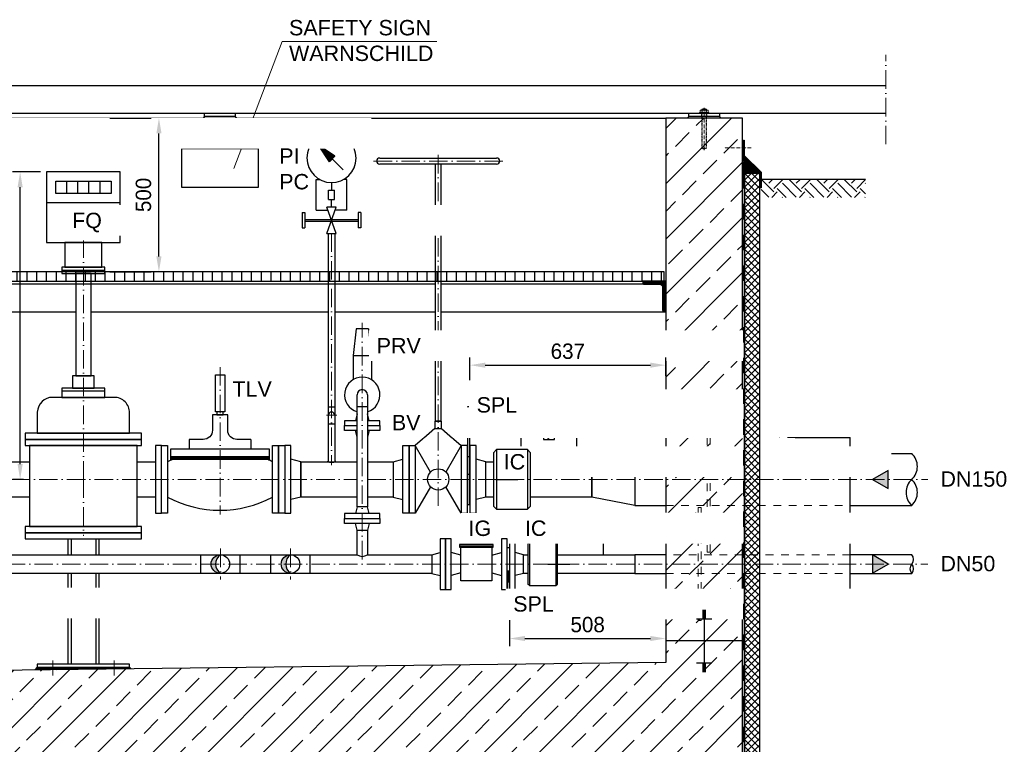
# Model space of a CAD drawing. Header units: millimetres. Extents: x 3814 to 923545, y -36595 to -4911.
# Tile 6 of 54: x 7365 to 10567, y -29089 to -26733. Entities that reach past the tile are written whole.
import ezdxf

# ---------------------------------------------------------------- set-up
doc = ezdxf.new("R2010")
doc.units = ezdxf.units.MM
doc.linetypes.add('ACAD_ISO10W100', pattern=[18, 12, -3, 0, -3])
doc.linetypes.add('JIS_02_1.0', pattern=[2, 1, -1])
for name, color, linetype, lineweight in [('Bemaßung', 7, 'Continuous', 9), ('Beschriftung', 7, 'Continuous', 9), ('P------T2', 7, 'Continuous', 18)]:
    doc.layers.add(name, color=color, linetype=linetype, lineweight=lineweight)
doc.layers.add('P-MU050ENTL', color=7, linetype='Continuous')
doc.layers.add('P-MU150AUSL', color=7, linetype='Continuous')
doc.styles.add('LBB3.5M1000', font='isocp.shx', dxfattribs={"height": 3.5})
doc.dimstyles.new('DIN', dxfattribs={"dimtxt": 2.5, "dimasz": 2.5, "dimexe": 1.25, "dimexo": 0.625, "dimtad": 1, "dimtih": 1, "dimdec": 4, "dimdsep": 46, "dimlunit": 6, "dimtxsty": 'Standard', "dimcen": 2.5, "dimadec": 0, "dimazin": 0, "dimtfac": 1, "dimtdec": 4, "dimtmove": 0, "dimatfit": 3, "dimfxl": 0, "dimtvp": 1, "dimtolj": 1, "dimtzin": 0, "dimarcsym": 0})

# ---------------------------------------------------------------- blocks, each defined once
blk = doc.blocks.new('*D9')
at = {"layer": 'Bemaßung', "color": 0, "lineweight": -2, "transparency": 16777216}
for p, q in [((8958.1, -28685.6), (8958.1, -28770.1)), ((9466.1, -28685.6), (9466.1, -28770.1)), ((9008.1, -28745.1), (9416.1, -28745.1))]:
    blk.add_line(p, q, dxfattribs=at)
at = {"layer": 'Bemaßung', "color": 0, "transparency": 16777216}
for points in [[(9008.1, -28736.7), (9008.1, -28753.4), (8958.1, -28745.1)], [(9416.1, -28736.7), (9416.1, -28753.4), (9466.1, -28745.1)]]:
    blk.add_solid(points, dxfattribs=at)
at = {"layer": 'DEFPOINTS', "color": 0, "transparency": 16777216}
for p in [(8958.1, -28585.6), (9466.1, -28585.6), (9466.1, -28745.1)]:
    blk.add_point(p, dxfattribs=at)
at = {"layer": 'Bemaßung', "color": 0, "transparency": 16777216, "insert": (9212.1, -28700.1), "char_height": 50, "attachment_point": 5}
blk.add_mtext('\\A1;508', dxfattribs=at)
blk = doc.blocks.new('*D12')
at = {"layer": 'Bemaßung', "color": 0, "lineweight": -2, "transparency": 16777216}
for p, q in [((7432.1, -27228.1), (7341.3, -27228.1)), ((7366.3, -28178.1), (7366.3, -27278.1)), ((7377.1, -28228.1), (7341.3, -28228.1))]:
    blk.add_line(p, q, dxfattribs=at)
at = {"layer": 'Bemaßung', "color": 0, "transparency": 16777216}
for points in [[(7357.9, -27278.1), (7374.6, -27278.1), (7366.3, -27228.1)], [(7357.9, -28178.1), (7374.6, -28178.1), (7366.3, -28228.1)]]:
    blk.add_solid(points, dxfattribs=at)
at = {"layer": 'DEFPOINTS', "color": 0, "transparency": 16777216}
for p in [(7366.3, -27228.1), (7452.1, -27228.1), (7397.1, -28228.1)]:
    blk.add_point(p, dxfattribs=at)
at = {"layer": 'Bemaßung', "color": 0, "transparency": 16777216, "insert": (7313.1, -27813.1), "char_height": 50, "attachment_point": 5, "rotation": 90}
blk.add_mtext('\\A1;1.000', dxfattribs=at)
blk = doc.blocks.new('*D13')
at = {"layer": 'Bemaßung', "color": 0, "lineweight": -2, "transparency": 16777216}
for p, q in [((7657.7, -27053.1), (7792.7, -27053.1)), ((7817.7, -27503.1), (7817.7, -27103.1)), ((7657.7, -27553.1), (7792.7, -27553.1))]:
    blk.add_line(p, q, dxfattribs=at)
at = {"layer": 'Bemaßung', "color": 0, "transparency": 16777216}
for points in [[(7809.4, -27103.1), (7826.1, -27103.1), (7817.7, -27053.1)], [(7809.4, -27503.1), (7826.1, -27503.1), (7817.7, -27553.1)]]:
    blk.add_solid(points, dxfattribs=at)
at = {"layer": 'DEFPOINTS', "color": 0, "transparency": 16777216}
for p in [(7817.7, -27053.1), (7817.7, -27053.1), (7817.7, -27553.1)]:
    blk.add_point(p, dxfattribs=at)
at = {"layer": 'Bemaßung', "color": 0, "transparency": 16777216, "insert": (7767.5, -27303.1), "char_height": 50, "attachment_point": 5, "rotation": 90}
blk.add_mtext('\\A1;500', dxfattribs=at)
blk = doc.blocks.new('*D16')
at = {"layer": 'Bemaßung', "color": 0, "lineweight": -2, "transparency": 16777216}
for p, q in [((8829.1, -27905.8), (8829.1, -27831.5)), ((8879.1, -27856.5), (9416.1, -27856.5)), ((9466.1, -27891.5), (9466.1, -27831.5))]:
    blk.add_line(p, q, dxfattribs=at)
at = {"layer": 'Bemaßung', "color": 0, "transparency": 16777216}
for points in [[(8879.1, -27848.2), (8879.1, -27864.9), (8829.1, -27856.5)], [(9416.1, -27848.2), (9416.1, -27864.9), (9466.1, -27856.5)]]:
    blk.add_solid(points, dxfattribs=at)
at = {"layer": 'DEFPOINTS', "color": 0, "transparency": 16777216}
for p in [(9466.1, -27856.5), (8829.1, -28005.8), (9466.1, -27991.5)]:
    blk.add_point(p, dxfattribs=at)
at = {"layer": 'Bemaßung', "color": 0, "transparency": 16777216, "insert": (9147.6, -27811.5), "char_height": 50, "attachment_point": 5}
blk.add_mtext('\\A1;637', dxfattribs=at)

msp = doc.modelspace()

# ---------------------------------------------------------------- hatches: boundary and pattern name
at = {"lineweight": 0}
h = msp.add_hatch(dxfattribs=at)
h.set_pattern_fill('ANSI33', color=256, scale=20)
h.set_pattern_definition([(45, (8016.07, -28178.08), (-89.8026, 89.8026), []), (45, (8105.88, -28178.08), (-89.8026, 89.8026), [63.5, -31.75])])
h.paths.add_polyline_path([(6316.07279, -27908.08302), (6566.07279, -27908.08302), (6566.07279, -27053.08302), (6316.07279, -27053.08302)])
h.paths.add_polyline_path([(9466.07279, -28091.58302), (9716.07279, -28091.58302), (9716.07279, -27053.08302), (9466.07279, -27053.08302)])
h.paths.add_polyline_path([(9716.07279, -28091.58302), (9466.07279, -28091.58302), (9466.07279, -28823.08302), (6916.07279, -28853.08302), (6916.07279, -29053.08302), (6566.07279, -29053.08302), (6566.07279, -27908.08302), (6316.07279, -27908.08302), (6316.07279, -29303.08302), (9716.07279, -29303.08302)])
at = {"lineweight": 5}
h = msp.add_hatch(dxfattribs=at)
h.set_pattern_fill('ANSI36', color=256, angle=90)
h.set_pattern_definition([(135, (6288.0728, -27204.583), (-6.173926, 1.683798), [7.9375, -1.5875, 0, -1.5875])])
h.paths.add_polyline_path([(9716.07279, -27176.58302), (9772.07279, -27232.58302), (9722.07279, -27232.58302), (9716.07279, -27232.58302)])
h = msp.add_hatch()
h.set_pattern_fill('EARTH', color=256, scale=10, angle=45)
h.set_pattern_definition([(45, (10087.07, -27282.22), (7e-15, 89.803), [63.5, -63.5]), (45, (10070.235, -27265.38), (7e-15, 89.803), [63.5, -63.5]), (45, (10053.4, -27248.545), (7e-15, 89.803), [63.5, -63.5]), (135, (10053.4, -27237.32), (-89.803, 7e-15), [63.5, -63.5]), (135, (10070.235, -27220.48), (-89.803, 7e-15), [63.5, -63.5]), (135, (10087.07, -27203.644), (-89.803, 7e-15), [63.5, -63.5])])
h.paths.add_polyline_path([(10116.07279, -27311.35868), (10116.07279, -27253.08302), (9776.03022, -27253.08302), (9776.03022, -27311.35868)])
h = msp.add_hatch()
h.set_pattern_fill('ANSI31', color=256, scale=10, angle=45)
h.set_pattern_definition([(90, (-77669.44, 10766.695), (-31.75, 5e-15), [])])
h.paths.add_polyline_path([(6741.92279, -27583.08302), (6741.92279, -27553.08302), (6571.07279, -27553.08302), (6571.07279, -27583.08302)])
h.paths.add_polyline_path([(6741.92279, -27553.08302), (6741.92279, -27583.08302), (9461.07279, -27583.08302), (9461.07279, -27553.08302)])
at = {"lineweight": 9}
h = msp.add_hatch(dxfattribs=at)
h.set_pattern_fill('ANSI31', color=256)
h.set_pattern_definition([(45, (-76069.4396, 10766.6947), (-2.24506403, 2.24506403), [])])
edge = h.paths.add_edge_path()
edge.add_line((9466.07279, -27683.08302), (9466.07279, -27583.08302))
edge.add_line((9466.07279, -27583.08302), (9391.07279, -27583.08302))
edge.add_line((9391.07279, -27583.08302), (9391.07279, -27588.08302))
edge.add_arc((9396.07279, -27588.08302), 5, 180, 270)
edge.add_line((9396.07279, -27593.08302), (9446.07279, -27593.08302))
edge.add_arc((9446.07279, -27603.08302), 10, 0, 90, ccw=False)
edge.add_line((9456.07279, -27603.08302), (9456.07279, -27678.08302))
edge.add_arc((9461.07279, -27678.08302), 5, 180, 270)
edge.add_line((9461.07279, -27683.08302), (9466.07279, -27683.08302))
h = msp.add_hatch(color=256)
h.dxf.hatch_style = 1
h.paths.add_polyline_path([(8017.57279, -28472.93302, 0.4142135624), (7987.42279, -28503.08302), (8002.06063, -28503.08302, -0.2421638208)])
h.paths.add_polyline_path([(8002.06063, -28503.08302), (7987.42279, -28503.08302, 0.4142135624), (8017.57279, -28533.23302, -0.2421638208)])
h = msp.add_hatch(color=256)
h.dxf.hatch_style = 1
h.paths.add_polyline_path([(8245.57279, -28472.93302, 0.4142135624), (8215.42279, -28503.08302), (8230.06063, -28503.08302, -0.2421638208)])
h.paths.add_polyline_path([(8230.06063, -28503.08302), (8215.42279, -28503.08302, 0.4142135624), (8245.57279, -28533.23302, -0.2421638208)])
h = msp.add_hatch(color=256)
h.dxf.hatch_style = 1
h.paths.add_polyline_path([(10189.13271, -28503.08302), (10138.09475, -28473.61624), (10138.09475, -28532.5498)])
at = {"lineweight": 5}
h = msp.add_hatch(dxfattribs=at)
h.set_pattern_fill('NET3', color=256)
h.set_pattern_definition([(0, (7570.271, -28842.9685), (0, 3.175), []), (60, (7570.271, -28842.9685), (-2.74963, 1.5875), []), (120, (7570.271, -28842.9685), (-2.74963, -1.5875), [])])
h.paths.add_polyline_path([(7722.11431, -28838.70713), (7422.11431, -28838.70713), (7413.59158, -28847.22986), (7726.95046, -28843.54328)])
at = {"layer": 'P-MU050ENTL', "linetype": 'Continuous', "ltscale": 10}
h = msp.add_hatch(color=256, dxfattribs=at)
h.dxf.hatch_style = 1
h.paths.add_polyline_path([(9090.38327, -28090.64509), (9082.62117, -28086.16364), (9082.62117, -28095.12653)])
h = msp.add_hatch(color=256, dxfattribs=at)
h.dxf.hatch_style = 1
h.paths.add_polyline_path([(9176.38327, -28389.96148), (9168.62117, -28385.48004), (9168.62117, -28394.44293)])

# ---------------------------------------------------------------- linework, layer by layer
at = {"linetype": 'ACAD_ISO10W100', "lineweight": 18, "ltscale": 5}
for p, q in [((10181.60662, -27138.08302), (10181.60662, -26848.08302)), ((8516.07279, -27193.08302), (8936.07279, -27193.08302)), ((7572.07279, -28228.08302), (7572.07279, -27451.497)), ((8479.07279, -28487.82633), (8479.07279, -27718.4572)), ((8395.85885, -28019.5813), (8362.28673, -28019.5813)), ((6617.39688, -28228.08302), (8461.72279, -28228.08302)), ((7572.07279, -28228.08302), (7572.07279, -28411.08302)), ((8495.42279, -28228.08302), (10318.0675, -28228.08302)), ((8017.57279, -28452.93302), (8017.57279, -28553.23302)), ((8245.57279, -28452.93302), (8245.57279, -28553.23302)), ((6782.07279, -28503.08302), (10160.80752, -28503.08302)), ((6782.07279, -28503.08302), (10318.0675, -28503.08302)), ((7472.11431, -28817.04626), (7472.11431, -28864.88047)), ((7672.11431, -28817.04626), (7672.11431, -28864.88047))]:
    msp.add_line(p, q, dxfattribs=at)
for p, q in [((10181.60662, -26948.08302), (6256.07279, -26948.08302)), ((10181.60662, -27038.08302), (6256.07279, -27038.08302)), ((6566.07279, -27053.08302), (9466.07279, -27053.08302)), ((7966.07279, -27048.08302), (7961.07279, -27053.08302)), ((7966.07279, -27048.08302), (7966.07279, -27038.08302)), ((8066.07279, -27048.08302), (7966.07279, -27048.08302)), ((8066.07279, -27038.08302), (8066.07279, -27048.08302)), ((8066.07279, -27048.08302), (8071.07279, -27053.08302)), ((9541.07279, -27048.08302), (9536.07279, -27053.08302)), ((9541.07279, -27048.08302), (9541.07279, -27038.08302)), ((9641.07279, -27048.08302), (9541.07279, -27048.08302)), ((9641.07279, -27038.08302), (9641.07279, -27048.08302)), ((9641.07279, -27048.08302), (9646.07279, -27053.08302)), ((9772.07279, -27232.58302), (9716.07279, -27176.58302)), ((9716.07279, -27232.58302), (9762.07279, -27232.58302)), ((9722.07279, -27232.58302), (9716.07279, -27232.58302)), ((10116.07279, -27253.08302), (9776.03022, -27253.08302)), ((8716.07279, -27593.08302), (6741.92279, -27593.08302)), ((9396.07279, -27593.08302), (8736.07279, -27593.08302)), ((7222.22279, -27683.08302), (7547.07279, -27683.08302)), ((7597.07279, -27683.08302), (8368.42279, -27683.08302)), ((8389.72279, -27683.08302), (8716.07279, -27683.08302)), ((8736.07279, -27683.08302), (9461.07279, -27683.08302)), ((8459.07279, -27737.93302), (8449.07279, -27825.43302)), ((8499.07279, -27737.93302), (8459.07279, -27737.93302)), ((8499.07279, -27737.93302), (8509.07279, -27825.43302)), ((8449.07279, -27825.43302), (8509.07279, -27825.43302)), ((8449.07279, -27825.43302), (8449.07279, -27903.87948)), ((8509.07279, -27825.43302), (8509.07279, -27903.87948)), ((8462.22279, -27990.93302), (8462.22279, -27952.93302)), ((8495.92279, -27952.93302), (8495.92279, -27990.93302)), ((8368.42279, -27991.5813), (8389.72279, -27991.5813)), ((8462.22279, -28014.93302), (8456.57279, -28036.93302)), ((8501.57279, -28036.93302), (8495.92279, -28014.93302)), ((8368.42279, -28047.5813), (8389.72279, -28047.5813)), ((8462.22279, -28090.93302), (8456.57279, -28068.93302)), ((8501.57279, -28068.93302), (8495.92279, -28090.93302)), ((9366.07279, -28143.93302), (9466.07279, -28143.93302)), ((10066.07279, -28143.93302), (10266.07279, -28143.93302)), ((8365.00326, -28170.9313), (8365.00326, -28169.9313)), ((8365.00326, -28169.9313), (8368.42279, -28169.9313)), ((8393.14232, -28169.9313), (8389.72279, -28169.9313)), ((8393.14232, -28170.9313), (8393.14232, -28169.9313)), ((8462.22279, -28316.93302), (8456.57279, -28338.93302)), ((8501.57279, -28338.93302), (8495.92279, -28316.93302)), ((9366.07279, -28312.23302), (9466.07279, -28312.23302)), ((10066.07279, -28312.23302), (10266.07279, -28312.23302)), ((8462.22279, -28392.93302), (8456.57279, -28370.93302)), ((8501.57279, -28370.93302), (8495.92279, -28392.93302)), ((8462.22279, -28472.93302), (8462.22279, -28392.93302)), ((8462.22279, -28392.93302), (8495.92279, -28392.93302)), ((8495.92279, -28392.93302), (8495.92279, -28472.93302)), ((7953.57279, -28533.23302), (7953.57279, -28472.93302)), ((8081.57279, -28533.23302), (8081.57279, -28472.93302)), ((8181.57279, -28533.23302), (8181.57279, -28472.93302)), ((8309.57279, -28533.23302), (8309.57279, -28472.93302)), ((9466.07279, -28472.93302), (9366.07279, -28472.93302)), ((10266.07279, -28472.93302), (10066.07279, -28472.93302)), ((9366.07279, -28533.23302), (9466.07279, -28533.23302)), ((10066.07279, -28533.23302), (10266.07279, -28533.23302)), ((9716.07279, -28753.08302), (9466.07279, -28753.08302)), ((9591.07279, -28753.08302), (9591.07279, -28853.08302)), ((7422.11431, -28838.70713), (7413.59158, -28847.22986)), ((7722.11431, -28838.70713), (7726.95046, -28843.54328)), ((9566.07279, -28824.57706), (9616.07279, -28824.57706)), ((9586.07279, -28828.09697), (9596.07279, -28828.09697)), ((9586.07279, -28831.61687), (9596.07279, -28831.61687)), ((9586.07279, -28835.13678), (9596.07279, -28835.13678)), ((9586.07279, -28838.65668), (9596.07279, -28838.65668)), ((9586.07279, -28842.17659), (9596.07279, -28842.17659)), ((9586.07279, -28845.69649), (9596.07279, -28845.69649)), ((9586.07279, -28849.2164), (9596.07279, -28849.2164)), ((9586.07279, -28852.7363), (9596.07279, -28852.7363))]:
    msp.add_line(p, q)
at = {"linetype": 'Continuous', "lineweight": 9}
for p, q in [((9581.13699, -27027.08302), (9601.00859, -27027.08302)), ((9583.07279, -27024.58302), (9599.07279, -27024.58302)), ((9583.07279, -27024.58302), (9583.07279, -27027.08302)), ((9584.29779, -27024.14792), (9584.29779, -27027.08302)), ((9597.84779, -27024.14792), (9597.84779, -27027.08302)), ((9599.07279, -27024.58302), (9599.07279, -27027.08302)), ((9576.07279, -27038.08302), (9576.07279, -27035.08302)), ((9576.07279, -27035.08302), (9606.07279, -27035.08302)), ((9577.67279, -27034.08302), (9577.67279, -27028.08302)), ((9584.60099, -27034.08302), (9584.60099, -27028.08302)), ((9597.54459, -27034.08302), (9597.54459, -27028.08302)), ((9604.47279, -27034.08302), (9604.47279, -27028.08302)), ((9606.07279, -27038.08302), (9606.07279, -27035.08302))]:
    msp.add_line(p, q, dxfattribs=at)
at = {"linetype": 'JIS_02_1.0', "lineweight": 5, "ltscale": 2}
for p, q in [((9583.07279, -27151.58302), (9583.07279, -27024.58302)), ((9584.29779, -27152.01808), (9584.29779, -27027.08302)), ((9597.84779, -27152.01808), (9597.84779, -27027.08302)), ((9599.07279, -27151.58302), (9599.07279, -27024.58302)), ((9582.57279, -27053.08302), (9582.57279, -27035.08302)), ((9599.57279, -27053.08302), (9599.57279, -27035.08302)), ((9583.07279, -27151.58302), (9599.07279, -27151.58302))]:
    msp.add_line(p, q, dxfattribs=at)
at = {"linetype": 'ACAD_ISO10W100', "lineweight": 5}
for p, q in [((9591.07279, -27158.08302), (9591.07279, -27020.02202)), ((9744.16083, -27150.35378), (9656.64977, -27150.35378))]:
    msp.add_line(p, q, dxfattribs=at)
at = {"linetype": 'JIS_02_1.0', "lineweight": 18, "ltscale": 25}
for p, q in [((9887.07279, -28091.58302), (9466.07279, -28091.58302)), ((9466.07279, -28143.93302), (10066.07279, -28143.93302)), ((9466.07279, -28312.23302), (10066.07279, -28312.23302)), ((9887.07279, -28364.58302), (9466.07279, -28364.58302)), ((9887.07279, -28418.68208), (9466.07279, -28418.68208)), ((10066.07279, -28472.93302), (9466.07279, -28472.93302)), ((9466.07279, -28533.23302), (10066.07279, -28533.23302)), ((9885.74073, -28586.98208), (9466.07279, -28586.98208))]:
    msp.add_line(p, q, dxfattribs=at)
for points in [[(9716.07279, -28091.58302), (9716.07279, -27053.08302), (9466.07279, -27053.08302), (9466.07279, -28823.08302), (6916.07279, -28853.08302), (6916.07279, -29053.08302), (6566.07279, -29053.08302), (6566.07279, -28853.08302), (6566.07279, -27053.08302), (6316.07279, -27053.08302), (6316.07279, -27908.08302)], [(6741.92279, -27583.08302), (9461.07279, -27583.08302), (9461.07279, -27553.08302), (6741.92279, -27553.08302)], [(8462.22279, -28036.93302), (8421.57279, -28036.93302), (8421.57279, -28052.93302), (8462.22279, -28052.93302)], [(6316.07279, -28058.08302), (6316.07279, -29303.08302), (7166.07279, -29303.08302), (7166.07279, -29303.08302), (9716.07279, -29303.08302), (9716.07279, -28364.58302)], [(8462.22279, -28068.93302), (8421.57279, -28068.93302), (8421.57279, -28052.93302), (8462.22279, -28052.93302)]]:
    msp.add_lwpolyline(points)
for points in [[(7891.07279, -27278.08302), (8141.07279, -27278.08302), (8141.07279, -27153.08302), (7891.07279, -27153.08302)], [(9774.03022, -27280.46626), (9774.03022, -27230.46626), (9718.91774, -27175.35378), (9718.91774, -27125.35378), (9720.91774, -27125.35378), (9720.91774, -27174.52535), (9776.03022, -27229.63783), (9776.03022, -27280.46626)], [(8462.22279, -27990.93302), (8495.92279, -27990.93302), (8495.92279, -28316.93302), (8462.22279, -28316.93302)], [(9226.07279, -28170.93302), (9366.07279, -28143.93302), (9366.07279, -28312.23302), (9226.07279, -28285.23302)], [(8421.57279, -28354.93302), (8536.57279, -28354.93302), (8536.57279, -28338.93302), (8421.57279, -28338.93302)], [(8421.57279, -28354.93302), (8536.57279, -28354.93302), (8536.57279, -28370.93302), (8421.57279, -28370.93302)], [(10189.13271, -28503.08302), (10138.09475, -28473.61624), (10138.09475, -28532.5498)], [(8956.57279, -28561.30589), (8956.57279, -28526.45778), (8951.57279, -28526.45778), (8951.57279, -28561.30589)], [(8958.07279, -28561.30589), (8950.07279, -28561.30589), (8950.07279, -28668.30589), (8958.07279, -28668.30589)], [(7422.11431, -28838.70713), (7722.11431, -28838.70713), (7722.11431, -28828.70713), (7422.11431, -28828.70713)]]:
    msp.add_lwpolyline(points, close=True)
msp.add_lwpolyline([(9466.07279, -27683.08302), (9466.07279, -27583.08302), (9391.07279, -27583.08302), (9391.07279, -27588.08302, 0.4142135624), (9396.07279, -27593.08302), (9446.07279, -27593.08302, -0.4142135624), (9456.07279, -27603.08302), (9456.07279, -27678.08302, 0.4142135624), (9461.07279, -27683.08302)], format="xyb", close=True)
for points in [[(9601.07279, -28464.58302), (9611.07279, -28464.58302), (9611.07279, -27991.58302), (9601.07279, -27991.58302)], [(9581.07279, -28318.68208), (9571.07279, -28318.68208), (9571.07279, -28686.98208), (9581.07279, -28686.98208)]]:
    msp.add_lwpolyline(points, close=True, dxfattribs=at)
for centre in [(8017.57279, -28503.08302), (8245.57279, -28503.08302)]:
    msp.add_circle(centre, 30.15)
at = {"linetype": 'Continuous', "lineweight": 9}
for centre, radius, start, end in [((9581.13689, -27033.58302), 6.49999, 57.79575833, 122.20424167), ((9591.07279, -27045.16635), 22.08333, 68.76068889, 111.23931111), ((9591.07279, -27048.52512), 21.4421, 72.43264167, 107.56735833), ((9601.00869, -27033.58302), 6.49999, 57.79575833, 122.20424167), ((9581.13689, -27028.58303), 6.49999, 237.79575833, 302.20424167), ((9591.07279, -27013.64092), 21.4421, 252.43264167, 287.56735833), ((9601.00869, -27028.58303), 6.49999, 237.79575833, 302.20424167)]:
    msp.add_arc(centre, radius, start, end, dxfattribs=at)
at = {"linetype": 'JIS_02_1.0', "lineweight": 5, "ltscale": 2}
msp.add_arc((9591.07279, -27130.99969), 22.08333, 248.76068889, 291.23931111, dxfattribs=at)
for centre, radius, start, end in [((8479.07279, -27952.93302), 16.85, 0, 180), ((8379.07279, -28019.5813), 10.65, 0, 180), ((10227.37611, -28186.00802), 57.16414, 312.6049657, 47.3950343), ((8379.07279, -28115.54023), 57.15, 255.74806505, 284.25193495), ((8379.07279, -28113.78239), 57.15, 259.26004999, 280.73995001), ((10304.76947, -28270.15802), 57.16414, 132.6049657, 227.3950343), ((10227.37611, -28270.15802), 57.16414, 312.6049657, 47.3950343), ((8039.11702, -28503.08302), 37.0564, 125.54839525, 234.45160475), ((8267.11702, -28503.08302), 37.0564, 125.54839525, 234.45160475), ((8479.07279, -28447.93102), 30.15, 236.02215405, 303.97784595), ((10249.37625, -28488.00802), 22.49511, 317.92169072, 42.07830928), ((10282.76932, -28518.15802), 22.49511, 137.92169072, 222.07830928), ((10249.37625, -28518.15802), 22.49511, 317.92169072, 42.07830928)]:
    msp.add_arc(centre, radius, start, end)
at = {"layer": 'P------T2', "color": 7}
for p, q in [((8061.36653, -27217.01688), (8218.75525, -26803.95627)), ((8218.75525, -26803.95627), (8721.17983, -26803.95627))]:
    msp.add_line(p, q, dxfattribs=at)
at = {"layer": 'P-MU050ENTL', "linetype": 'Continuous', "ltscale": 10}
for p, q in [((8536.07279, -27183.08302), (8916.07279, -27183.08302)), ((8916.07279, -27203.08302), (8536.07279, -27203.08302)), ((7518.07279, -27298.08302), (7518.07279, -27258.08302)), ((7554.07279, -27298.08302), (7554.07279, -27258.08302)), ((7590.07279, -27298.08302), (7590.07279, -27258.08302)), ((7626.07279, -27298.08302), (7626.07279, -27258.08302)), ((7452.07279, -27328.08302), (7692.07279, -27328.08302)), ((7502.07279, -27548.08302), (7642.07279, -27548.08302)), ((7642.07279, -27941.08302), (7502.07279, -27941.08302)), ((8116.57279, -28098.08302), (8116.57279, -28128.08302)), ((8996.07279, -28131.08302), (8996.07279, -28090.64509)), ((8996.07279, -28090.64509), (9068.01484, -28090.64509)), ((9068.01484, -28090.64509), (9090.38327, -28090.64509)), ((9104.13074, -28090.64509), (9176.07279, -28090.64509)), ((9176.07279, -28090.64509), (9176.07279, -28170.93302)), ((8701.17065, -28203.99961), (8651.07279, -28118.08302)), ((8801.07279, -28118.08302), (8750.97493, -28203.99961)), ((7856.57279, -28153.08302), (8176.57279, -28153.08302)), ((7856.57279, -28158.08302), (8176.57279, -28158.08302)), ((8279.07279, -28170.93302), (8247.07279, -28162.58302)), ((8279.07279, -28170.93302), (8279.07279, -28285.23302)), ((8579.07279, -28170.93302), (8611.07279, -28162.58302)), ((8579.07279, -28170.93302), (8579.07279, -28285.23302)), ((8881.07279, -28170.93302), (8849.07279, -28162.58302)), ((8913.36112, -28228.08302), (8985.30317, -28228.08302)), ((8701.17065, -28252.16643), (8651.07279, -28338.08302)), ((8801.07279, -28338.08302), (8750.97493, -28252.16643)), ((8279.07279, -28285.23302), (8247.07279, -28293.58302)), ((8579.07279, -28285.23302), (8611.07279, -28293.58302)), ((8881.07279, -28285.23302), (8849.07279, -28293.58302)), ((8916.07279, -28325.08302), (8906.07279, -28315.08302)), ((9016.07279, -28325.08302), (9026.07279, -28315.08302)), ((9082.07279, -28433.08302), (9082.07279, -28389.96148)), ((9082.07279, -28389.96148), (9154.01484, -28389.96148)), ((9154.01484, -28389.96148), (9176.38327, -28389.96148)), ((9190.13074, -28389.96148), (9262.07279, -28389.96148)), ((9262.07279, -28389.96148), (9262.07279, -28472.93302)), ((7532.07279, -28421.08302), (7532.07279, -28472.93302)), ((7612.07279, -28421.08302), (7612.07279, -28472.93302)), ((9023.07279, -28433.08302), (9018.07279, -28438.08302)), ((9023.07279, -28433.08302), (9023.07279, -28573.08302)), ((9109.07279, -28433.08302), (9109.07279, -28573.08302)), ((9109.07279, -28433.08302), (9114.07279, -28438.08302)), ((8705.07279, -28472.93302), (8732.07279, -28465.69832)), ((8800.07279, -28474.2728), (8768.07279, -28465.69832)), ((8900.07279, -28474.2728), (8932.07279, -28465.69832)), ((9003.07279, -28472.93302), (8976.07279, -28465.69832)), ((8705.07279, -28472.93302), (8705.07279, -28533.23302)), ((8800.07279, -28531.89324), (8768.07279, -28540.46772)), ((8900.07279, -28531.89324), (8932.07279, -28540.46772)), ((9082.07279, -28503.08302), (9154.01484, -28503.08302)), ((7532.07279, -28533.23302), (7532.07279, -28828.70713)), ((7612.07279, -28533.23302), (7612.07279, -28828.70713)), ((8705.07279, -28533.23302), (8732.07279, -28540.46772)), ((9003.07279, -28533.23302), (8976.07279, -28540.46772)), ((9023.07279, -28573.08302), (9018.07279, -28568.08302)), ((9109.07279, -28573.08302), (9114.07279, -28568.08302))]:
    msp.add_line(p, q, dxfattribs=at)
for points in [[(7692.07279, -27228.08302), (7452.07279, -27228.08302), (7452.07279, -27458.08302), (7692.07279, -27458.08302)], [(7662.07279, -27298.08302), (7482.07279, -27298.08302), (7482.07279, -27258.08302), (7662.07279, -27258.08302)], [(7512.07279, -27538.08302), (7632.07279, -27538.08302), (7632.07279, -27458.08302), (7512.07279, -27458.08302)], [(7502.07279, -27558.08302), (7642.07279, -27558.08302), (7642.07279, -27538.08302), (7502.07279, -27538.08302)], [(7547.07279, -27891.08302), (7597.07279, -27891.08302), (7597.07279, -27558.08302), (7547.07279, -27558.08302)], [(7537.07279, -27931.08302), (7607.07279, -27931.08302), (7607.07279, -27891.08302), (7537.07279, -27891.08302)], [(7502.07279, -27961.08302), (7642.07279, -27961.08302), (7642.07279, -27931.08302), (7502.07279, -27931.08302)], [(8006.57279, -28018.08302), (8026.57279, -28018.08302), (8026.57279, -28008.08302), (8006.57279, -28008.08302)], [(8821.07279, -28153.51953), (8829.07279, -28153.51953), (8829.07279, -27991.51953), (8821.07279, -27991.51953)], [(7383.07279, -28098.08302), (7761.07279, -28098.08302), (7761.07279, -28078.08302), (7383.07279, -28078.08302)], [(9068.01484, -28097.63107), (9104.13074, -28097.63107), (9104.13074, -28083.6591), (9068.01484, -28083.6591)], [(7383.07279, -28118.08302), (7761.07279, -28118.08302), (7761.07279, -28098.08302), (7383.07279, -28098.08302)], [(9090.38327, -28090.64509), (9082.62117, -28086.16364), (9082.62117, -28095.12653)], [(7397.07279, -28381.08302), (7747.07279, -28381.08302), (7747.07279, -28118.08302), (7397.07279, -28118.08302)], [(7826.07279, -28338.08302), (7826.07279, -28118.08302), (7806.07279, -28118.08302), (7806.07279, -28338.08302)], [(7846.07279, -28118.08302), (7846.07279, -28338.08302), (7826.07279, -28338.08302), (7826.07279, -28118.08302)], [(7856.57279, -28128.08302), (8176.57279, -28128.08302), (8176.57279, -28163.08302), (7856.57279, -28163.08302)], [(8207.07279, -28118.08302), (8207.07279, -28338.08302), (8187.07279, -28338.08302), (8187.07279, -28118.08302)], [(8227.07279, -28118.08302), (8227.07279, -28338.08302), (8207.07279, -28338.08302), (8207.07279, -28118.08302)], [(8247.07279, -28338.08302), (8247.07279, -28118.08302), (8227.07279, -28118.08302), (8227.07279, -28338.08302)], [(8611.07279, -28338.08302), (8611.07279, -28118.08302), (8631.07279, -28118.08302), (8631.07279, -28338.08302)], [(8631.07279, -28338.08302), (8631.07279, -28118.08302), (8651.07279, -28118.08302), (8651.07279, -28338.08302)], [(8821.07279, -28338.08302), (8821.07279, -28118.08302), (8801.07279, -28118.08302), (8801.07279, -28338.08302)], [(8849.07279, -28338.08302), (8849.07279, -28118.08302), (8829.07279, -28118.08302), (8829.07279, -28338.08302)], [(7383.07279, -28401.08302), (7761.07279, -28401.08302), (7761.07279, -28381.08302), (7383.07279, -28381.08302)], [(7383.07279, -28421.08302), (7761.07279, -28421.08302), (7761.07279, -28401.08302), (7383.07279, -28401.08302)], [(9154.01484, -28396.94747), (9190.13074, -28396.94747), (9190.13074, -28382.9755), (9154.01484, -28382.9755)], [(9176.38327, -28389.96148), (9168.62117, -28385.48004), (9168.62117, -28394.44293)], [(8732.07279, -28585.58302), (8750.07279, -28585.58302), (8750.07279, -28420.58302), (8732.07279, -28420.58302)], [(8768.07279, -28420.58302), (8750.07279, -28420.58302), (8750.07279, -28585.58302), (8768.07279, -28585.58302)], [(8800.07279, -28448.08302), (8900.07279, -28448.08302), (8900.07279, -28558.08302), (8800.07279, -28558.08302)], [(9003.07279, -28472.93302), (9018.07279, -28472.93302), (9018.07279, -28533.23302), (9003.07279, -28533.23302)], [(9114.07279, -28472.93302), (9366.07279, -28472.93302), (9366.07279, -28533.23302), (9114.07279, -28533.23302)]]:
    msp.add_lwpolyline(points, close=True, dxfattribs=at)
for points in [[(7422.11904, -28008.93302), (7422.07279, -28078.08302), (7722.07279, -28078.08302), (7722.07279, -28011.08302, 0.4142135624), (7672.07279, -27961.08302), (7472.07279, -27961.08302, 0.4016706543), (7422.11904, -28008.93302, 0.4016706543)], [(8116.57279, -28098.08302), (8071.57279, -28098.08302, -0.4142135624), (8041.57279, -28068.08302), (8041.57279, -28018.08302), (7991.57279, -28018.08302), (7991.57279, -28068.08302, -0.4142135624), (7961.57279, -28098.08302), (7916.57279, -28098.08302), (7916.57279, -28128.08302)]]:
    msp.add_lwpolyline(points, format="xyb", dxfattribs=at)
for points in [[(8821.07279, -28147.08302), (8821.07279, -28309.08302), (8829.07279, -28309.08302), (8829.07279, -28147.08302)], [(7397.07279, -28285.23302), (7338.07279, -28285.23302), (7338.07279, -28170.93302), (7397.07279, -28170.93302)], [(7747.07279, -28170.93302), (7806.07279, -28170.93302), (7806.07279, -28285.23302), (7747.07279, -28285.23302)], [(8461.72279, -28285.23302), (8279.07279, -28285.23302), (8279.07279, -28170.93302), (8461.72279, -28170.93302)], [(8495.42279, -28170.93302), (8579.07279, -28170.93302), (8579.07279, -28285.23302), (8495.42279, -28285.23302)], [(8827.57279, -28153.51953), (8827.57279, -28211.69141), (8822.57279, -28211.69141), (8822.57279, -28153.51953)], [(9026.07279, -28170.93302), (9226.07279, -28170.93302), (9226.07279, -28285.23302), (9026.07279, -28285.23302)], [(8916.07279, -28325.08302), (9016.07279, -28325.08302)], [(7522.07279, -28472.93302), (7522.07279, -28421.08302), (7622.07279, -28421.08302), (7622.07279, -28472.93302)], [(9109.07279, -28433.08302), (9023.07279, -28433.08302)], [(9885.74073, -28586.98208), (10066.07279, -28586.98208), (10066.07279, -28418.68208), (9887.07279, -28418.68208)], [(9018.07279, -28438.08302), (9018.07279, -28568.08302)], [(9114.07279, -28568.08302), (9114.07279, -28438.08302)], [(8495.42279, -28472.93302), (8705.07279, -28472.93302), (8705.07279, -28533.23302), (7122.07279, -28533.23302)], [(7122.07279, -28472.93302), (8461.72279, -28472.93302)], [(7622.07279, -28533.23302), (7622.11431, -28828.70713), (7522.11431, -28828.70713), (7522.07279, -28533.23302)], [(9023.07279, -28573.08302), (9109.07279, -28573.08302)]]:
    msp.add_lwpolyline(points, dxfattribs=at)
msp.add_circle((8726.07279, -28228.08302), 34.64285, dxfattribs=at)
for centre, radius, start, end in [((8536.07279, -27193.08302), 10, 90, 270), ((8916.07279, -27193.08302), 10, 270, 90), ((8016.57279, -28488.71747), 360.63445, 115.45157527, 118.21476789), ((8016.57279, -28488.71747), 360.63445, 61.78523211, 64.54842473), ((8016.57279, -27967.44857), 360.63445, 241.78523211, 298.21476789)]:
    msp.add_arc(centre, radius, start, end, dxfattribs=at)
at = {"layer": 'P-MU150AUSL', "linetype": 'Continuous', "ltscale": 10}
for p, q in [((8390.15239, -27177.1903), (8336.69829, -27141.5543)), ((8416.70279, -27221.5588), (8336.69829, -27141.5543)), ((8372.33429, -27195.0084), (8336.69829, -27141.5543)), ((8380.99899, -27186.3437), (8338.85799, -27144.2027)), ((8382.22089, -27185.1219), (8342.56329, -27145.4643)), ((8379.77709, -27187.5656), (8342.56329, -27150.3518)), ((8383.44269, -27183.9), (8349.89479, -27150.3519)), ((8384.66459, -27182.6781), (8357.22609, -27155.2395)), ((8378.55519, -27188.7875), (8347.45079, -27157.6831)), ((8377.33329, -27190.0094), (8352.33839, -27165.0145)), ((8376.11139, -27191.2313), (8357.22599, -27172.3459)), ((8379.77709, -27187.5656), (8357.65569, -27165.4442)), ((8383.44269, -27183.9), (8360.39849, -27160.8557)), ((8374.88949, -27192.4532), (8362.11359, -27179.6773)), ((8385.88649, -27181.4562), (8364.55699, -27160.1268)), ((8373.66759, -27193.6751), (8367.00109, -27187.0086)), ((8387.10839, -27180.2343), (8371.88829, -27165.0143)), ((8387.10839, -27180.2343), (8371.88829, -27165.0143)), ((8372.33429, -27195.0084), (8390.15239, -27177.1903)), ((8388.33029, -27179.0125), (8379.21959, -27169.9018)), ((8389.55209, -27177.7906), (8386.55089, -27174.7893)), ((8329.07279, -27253.0813), (8340.34299, -27253.0813)), ((8379.07279, -27263.0813), (8379.07279, -27288.0813)), ((8429.07279, -27253.0813), (8417.80259, -27253.0813)), ((8369.07279, -27288.0813), (8389.07279, -27288.0813)), ((8369.07279, -27318.0813), (8369.07279, -27288.0813)), ((8389.07279, -27318.0813), (8389.07279, -27288.0813)), ((8369.07279, -27318.0813), (8389.07279, -27318.0813)), ((9887.07279, -28091.58302), (10066.07279, -28091.58302)), ((10066.07279, -28364.58302), (10066.07279, -28091.58302)), ((9887.07279, -28364.58302), (10066.07279, -28364.58302))]:
    msp.add_line(p, q, dxfattribs=at)
msp.add_arc((8379.07279, -27183.0813), 80, 89.62431389, 89.62428056, dxfattribs=at)

# ---------------------------------------------------------------- texts
at = {"layer": 'Beschriftung', "char_height": 50, "attachment_point": 1, "style": 'LBB3.5M1000'}
for s, insert, width in [('{\\fArial|b0|i0|c0|p34;SAFETY SIGN\\PWARNSCHILD\\H1.0213x; }', (8240.86243, -26734.37121), 481.4125281), ('{\\fArial|b0|i0|c0|p34;PI\\PPC}', (8208.89318, -27151.67697), 118.0992725)]:
    msp.add_mtext(s, dxfattribs=dict(at, insert=insert, width=width))
at = {"layer": 'Beschriftung', "char_height": 50, "width": 1235.8101064, "attachment_point": 1, "style": 'LBB3.5M1000', "bg_fill": 2}
for s, insert in [('{\\fArial|b0|i0|c0|p34;DN150}', (10359.48296, -28201.55985)), ('{\\fArial|b0|i0|c0|p34;DN50}', (10359.48296, -28476.55985))]:
    msp.add_mtext(s, dxfattribs=dict(at, insert=insert))

# ---------------------------------------------------------------- dimensions: what is measured, and where the dimension line sits
at = {"layer": 'Bemaßung', "color": 0}
dim = msp.add_linear_dim(base=(7366.26871, -27228.08302), p1=(7397.07279, -28228.08302), p2=(7452.07279, -27228.08302), angle=90, dimstyle='DIN', override={"dimscale": 20, "dimexo": 1, "dimgap": 0, "dimsah": 1, "dimtmove": 2}, dxfattribs=at)
dim.commit()
dim.dimension.update_dxf_attribs({"geometry": '*D12', "text_midpoint": (7313.05329, -27813.05134), "dimtype": 160})

# ---------------------------------------------------------------- next in the draw order: texts
at = {"layer": 'Beschriftung', "char_height": 50, "attachment_point": 1, "style": 'LBB3.5M1000', "bg_fill": 2}
for s, insert, width in [('{\\fArial|b0|i0|c0|p34;C}', (7247.91663, -27078.07334), 1235.8101064), ('{\\fArial|b0|i0|c0|p34;TLV}', (8056.77083, -27908.95229), 155.8959615), ('{\\fArial|b0|i0|c0|p34;SPL}', (8850.99403, -27960.5915), 1235.8101064), ('{\\fArial|b0|i0|c0|p34;BV}', (6966.62476, -28604.90879), 1235.8101064)]:
    msp.add_mtext(s, dxfattribs=dict(at, insert=insert, width=width))
at = {"layer": 'P-MU050ENTL', "linetype": 'Continuous', "ltscale": 10, "insert": (8939.12067, -28145.50438), "char_height": 50, "width": 1235.8101064, "attachment_point": 1, "style": 'LBB3.5M1000', "bg_fill": 2}
msp.add_mtext('{\\fArial|b0|i0|c0|p34;IC}', dxfattribs=at)

# ---------------------------------------------------------------- next in the draw order: hatches: boundary and pattern name
h = msp.add_hatch(color=256)
h.dxf.hatch_style = 1
h.paths.add_polyline_path([(10138.09475, -28228.08302), (10189.13271, -28257.5498), (10189.13271, -28198.61624)])

# ---------------------------------------------------------------- next in the draw order: linework, layer by layer
at = {"linetype": 'ACAD_ISO10W100', "lineweight": 18, "ltscale": 5}
msp.add_line((8016.57279, -27862.71715), (8016.57279, -28342.15541), dxfattribs=at)
msp.add_lwpolyline([(10138.09475, -28228.08302), (10189.13271, -28257.5498), (10189.13271, -28198.61624)], close=True)
at = {"layer": 'P-MU050ENTL', "linetype": 'Continuous', "ltscale": 10}
for p, q in [((8916.07279, -28131.08302), (8906.07279, -28141.08302)), ((8916.07279, -28131.08302), (8916.07279, -28325.08302)), ((9016.07279, -28131.08302), (9016.07279, -28325.08302)), ((9016.07279, -28131.08302), (9026.07279, -28141.08302))]:
    msp.add_line(p, q, dxfattribs=at)
for points in [[(8001.57279, -27888.08302), (8031.57279, -27888.08302), (8031.57279, -28008.08302), (8001.57279, -28008.08302)], [(8881.07279, -28170.93302), (8906.07279, -28170.93302), (8906.07279, -28285.23302), (8881.07279, -28285.23302)]]:
    msp.add_lwpolyline(points, close=True, dxfattribs=at)
for points in [[(8906.07279, -28141.08302), (8906.07279, -28315.08302)], [(9016.07279, -28131.08302), (8916.07279, -28131.08302)], [(9026.07279, -28315.08302), (9026.07279, -28141.08302)]]:
    msp.add_lwpolyline(points, dxfattribs=at)

# ---------------------------------------------------------------- next in the draw order: texts
at = {"layer": 'Beschriftung', "insert": (8575.29612, -28018.13259), "char_height": 50, "width": 1235.8101064, "attachment_point": 1, "style": 'LBB3.5M1000', "bg_fill": 2}
msp.add_mtext('{\\fArial|b0|i0|c0|p34;BV}', dxfattribs=at)

# ---------------------------------------------------------------- next in the draw order: linework, layer by layer
at = {"linetype": 'ACAD_ISO10W100', "lineweight": 18, "ltscale": 5}
msp.add_line((8726.07279, -28314.17364), (8726.07279, -27163.08302), dxfattribs=at)
for points in [[(8495.92279, -28052.93302), (8536.57279, -28052.93302), (8536.57279, -28036.93302), (8495.92279, -28036.93302)], [(8495.92279, -28052.93302), (8536.57279, -28052.93302), (8536.57279, -28068.93302), (8495.92279, -28068.93302)]]:
    msp.add_lwpolyline(points)
msp.add_arc((8479.07279, -27952.93302), 57.5, 287.04025278, 252.95974722)
at = {"layer": 'P-MU050ENTL', "linetype": 'Continuous', "ltscale": 10}
for p, q in [((8715.07279, -28062.08302), (8651.07279, -28118.08302)), ((8737.07279, -28062.08302), (8801.07279, -28118.08302))]:
    msp.add_line(p, q, dxfattribs=at)
for points in [[(8716.07279, -28038.08302), (8736.07279, -28038.08302), (8736.07279, -27203.08302), (8716.07279, -27203.08302)], [(8715.07279, -28062.08302), (8737.07279, -28062.08302), (8737.07279, -28038.08302), (8715.07279, -28038.08302)]]:
    msp.add_lwpolyline(points, close=True, dxfattribs=at)

# ---------------------------------------------------------------- next in the draw order: texts
at = {"layer": 'P-MU050ENTL', "linetype": 'Continuous', "ltscale": 10, "insert": (9008.13326, -28361.48653), "char_height": 50, "width": 1235.8101064, "attachment_point": 1, "style": 'LBB3.5M1000', "bg_fill": 2}
msp.add_mtext('{\\fArial|b0|i0|c0|p34;IC}', dxfattribs=at)

# ---------------------------------------------------------------- next in the draw order: linework, layer by layer
msp.add_lwpolyline([(8958.07279, -28585.58302), (8976.07279, -28585.58302), (8976.07279, -28420.58302), (8958.07279, -28420.58302)], close=True)

# ---------------------------------------------------------------- next in the draw order: texts
at = {"layer": 'Beschriftung', "char_height": 50, "width": 1235.8101064, "attachment_point": 1, "style": 'LBB3.5M1000', "bg_fill": 2}
for s, insert in [('{\\fArial|b0|i0|c0|p34;FQ}', (7535.23645, -27361.01463)), ('{\\fArial|b0|i0|c0|p34;PRV}', (8525.97079, -27768.176))]:
    msp.add_mtext(s, dxfattribs=dict(at, insert=insert))

# ---------------------------------------------------------------- next in the draw order: linework, layer by layer
for p, q in [((8368.42279, -27428.0813), (8368.42279, -28169.9313)), ((8389.72279, -27428.0813), (8389.72279, -28169.9313))]:
    msp.add_line(p, q)
at = {"linetype": 'ACAD_ISO10W100', "lineweight": 18, "ltscale": 5}
msp.add_line((8379.07279, -27428.0813), (8379.07279, -28181.98328), dxfattribs=at)
at = {"layer": 'P-MU150AUSL', "linetype": 'Continuous', "ltscale": 10}
for p, q in [((8329.07279, -27353.0813), (8329.07279, -27253.0813)), ((8429.07279, -27353.0813), (8429.07279, -27253.0813)), ((8394.07279, -27428.0813), (8364.07269, -27343.0813)), ((8394.07279, -27343.0813), (8364.07279, -27343.0813)), ((8364.07279, -27428.0813), (8394.07329, -27343.0813)), ((8379.07279, -27343.0813), (8379.07279, -27318.0813)), ((8284.07279, -27360.5813), (8292.07279, -27360.5813)), ((8284.07279, -27360.5813), (8284.07279, -27410.5813)), ((8292.07279, -27360.5813), (8292.07279, -27410.5813)), ((8329.07279, -27353.0813), (8367.60219, -27353.0813)), ((8429.07279, -27353.0813), (8390.54339, -27353.0813)), ((8466.07279, -27360.5813), (8466.07279, -27410.5813)), ((8474.07279, -27360.5813), (8466.07279, -27360.5813)), ((8474.07279, -27360.5813), (8474.07279, -27410.5813)), ((8284.07279, -27410.5813), (8292.07279, -27410.5813)), ((8292.07279, -27382.5813), (8378.01389, -27382.5813)), ((8292.07279, -27388.5813), (8378.01419, -27388.5813)), ((8380.13159, -27388.5813), (8466.07279, -27388.5813)), ((8380.13189, -27382.5813), (8466.07279, -27382.5813)), ((8474.07279, -27410.5813), (8466.07279, -27410.5813)), ((8364.07279, -27428.0813), (8394.07279, -27428.0813))]:
    msp.add_line(p, q, dxfattribs=at)

# ---------------------------------------------------------------- next in the draw order: texts
at = {"layer": 'Beschriftung', "insert": (8824.56016, -28361.76718), "char_height": 50, "width": 1235.8101064, "attachment_point": 1, "style": 'LBB3.5M1000', "bg_fill": 2}
msp.add_mtext('{\\fArial|b0|i0|c0|p34;IG}', dxfattribs=at)

# ---------------------------------------------------------------- next in the draw order: dimensions: what is measured, and where the dimension line sits
at = {"layer": 'Bemaßung', "color": 0}
dim = msp.add_linear_dim(base=(7817.72225, -27053.08302), p1=(7817.72225, -27553.08302), p2=(7817.72225, -27053.08302), angle=90, dimstyle='DIN', override={"dimscale": 20, "dimexo": 8, "dimgap": 0, "dimsah": 1, "dimtmove": 2}, dxfattribs=at)
dim.commit()
dim.dimension.update_dxf_attribs({"geometry": '*D13', "text_midpoint": (7767.54121, -27303.08302), "dimtype": 160})
dim = msp.add_linear_dim(base=(9466.07279, -27856.53885), p1=(8829.07279, -28005.77982), p2=(9466.07279, -27991.51953), dimstyle='DIN', override={"dimscale": 20, "dimexo": 5, "dimgap": 1, "dimsah": 1, "dimtmove": 2}, dxfattribs=at)
dim.commit()
dim.dimension.update_dxf_attribs({"geometry": '*D16', "text_midpoint": (9147.57279, -27811.53885)})

# ---------------------------------------------------------------- next in the draw order: linework, layer by layer
msp.add_lwpolyline([(8932.07279, -28585.58302), (8950.07279, -28585.58302), (8950.07279, -28420.58302), (8932.07279, -28420.58302)], close=True)
msp.add_lwpolyline([(8951.57279, -28556.58302), (8950.07279, -28556.58302), (8950.07279, -28449.58302), (8958.07279, -28449.58302), (8958.07279, -28556.58302), (8956.57279, -28556.58302)])
at = {"layer": 'P-MU050ENTL', "linetype": 'Continuous', "ltscale": 10}
msp.add_line((8795.07279, -28443.55227), (8905.07279, -28443.55227), dxfattribs=at)
msp.add_lwpolyline([(8795.07279, -28448.08302), (8905.07279, -28448.08302), (8905.07279, -28439.02153), (8795.07279, -28439.02153)], close=True, dxfattribs=at)

# ---------------------------------------------------------------- next in the draw order: texts
at = {"layer": 'Beschriftung', "insert": (8969.97395, -28607.66301), "char_height": 50, "width": 1235.8101064, "attachment_point": 1, "style": 'LBB3.5M1000', "bg_fill": 2}
msp.add_mtext('{\\fArial|b0|i0|c0|p34;SPL}', dxfattribs=at)

# ---------------------------------------------------------------- next in the draw order: hatches: boundary and pattern name
at = {"lineweight": 5}
h = msp.add_hatch(dxfattribs=at)
h.set_pattern_fill('ANSI37', color=256, scale=5)
h.set_pattern_definition([(45, (8016.073, -28242.833), (-11.22532, 11.22532), []), (135, (8016.073, -28242.833), (-11.22532, -11.22532), [])])
h.paths.add_polyline_path([(9772.07279, -27232.58302), (9722.07279, -27232.58302), (9722.07279, -29253.08302), (9772.07279, -29253.08302)])

# ---------------------------------------------------------------- next in the draw order: linework, layer by layer
at = {"linetype": 'JIS_02_1.0', "lineweight": 25, "ltscale": 50}
msp.add_line((9719.07279, -27232.58302), (9719.07279, -29306.08302), dxfattribs=at)
for p, q in [((9722.07279, -29303.08302), (9722.07279, -27232.58302)), ((9586.07279, -28653.42974), (9596.07279, -28653.42974)), ((9586.07279, -28656.94965), (9596.07279, -28656.94965)), ((9586.07279, -28660.46955), (9596.07279, -28660.46955)), ((9591.07279, -28653.08302), (9591.07279, -28753.08302)), ((9566.07279, -28681.58898), (9616.07279, -28681.58898)), ((9586.07279, -28663.98946), (9596.07279, -28663.98946)), ((9586.07279, -28667.50936), (9596.07279, -28667.50936)), ((9586.07279, -28671.02927), (9596.07279, -28671.02927)), ((9586.07279, -28674.54917), (9596.07279, -28674.54917)), ((9586.07279, -28678.06907), (9596.07279, -28678.06907))]:
    msp.add_line(p, q)
msp.add_lwpolyline([(9772.07279, -27232.58302), (9722.07279, -27232.58302), (9722.07279, -29253.08302), (9772.07279, -29253.08302)], close=True)

# ---------------------------------------------------------------- next in the draw order: dimensions: what is measured, and where the dimension line sits
at = {"layer": 'Bemaßung', "color": 0}
dim = msp.add_linear_dim(base=(9466.07279, -28745.05022), p1=(8958.07279, -28585.58302), p2=(9466.07279, -28585.58302), dimstyle='DIN', override={"dimscale": 20, "dimexo": 5, "dimgap": 1, "dimsah": 1, "dimtmove": 2}, dxfattribs=at)
dim.commit()
dim.dimension.update_dxf_attribs({"geometry": '*D9', "text_midpoint": (9212.07279, -28700.05022)})

doc.saveas('drawing.dxf')
